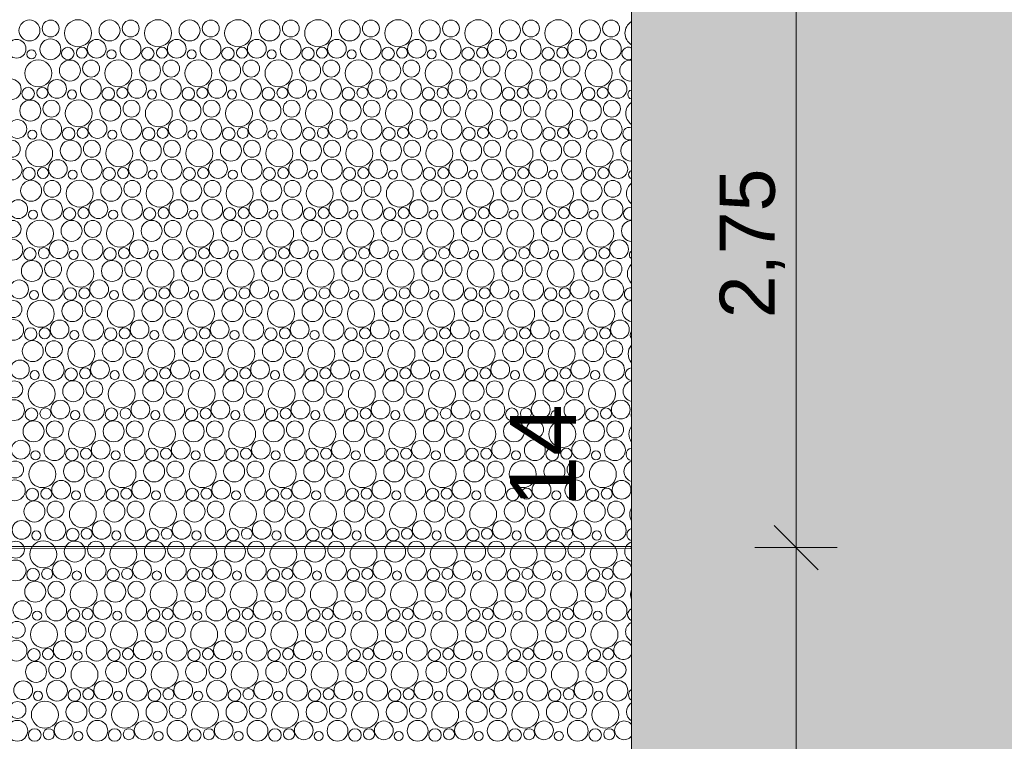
# Model space of a CAD drawing. Header units: metres. Extents: x -167 to 338, y -186 to 508.
# Tile 166 of 256: x 74.88 to 79.36, y 39.37 to 42.65. Entities that reach past the tile are written whole.
import ezdxf
from ezdxf.enums import TextEntityAlignment as Align

# ---------------------------------------------------------------- set-up
doc = ezdxf.new("R2010")
doc.units = ezdxf.units.M
doc.header["$MEASUREMENT"] = 0
doc.linetypes.add('Öffnungslinie Tür Fenster', pattern=[0.23, 0.15, -0.08])
for name, color, linetype in [('60 Gelände 2D Übersicht', 7, 'Continuous'), ('60 Stellplätze', 7, 'Continuous'), ('94 Genehmigungsplanung Bemaßung', 7, 'Continuous')]:
    doc.layers.add(name, color=color, linetype=linetype)
doc.styles.add('ERSTELLTER_STIL_1', font='arial.ttf')
doc.styles.add('ERSTELLTER_STIL_2', font='arial.ttf')
doc.dimstyles.new('ERSTELLTER_STIL__2', dxfattribs={"dimtxt": 0.25, "dimasz": 0.19, "dimexe": 0.18, "dimexo": 0.1, "dimgap": 0, "dimtad": 1, "dimzin": 0, "dimdsep": 46, "dimtxsty": 'ERSTELLTER_STIL_1', "dimblk": 'ARROWHEAD_6', "dimblk1": 'ARROWHEAD_6', "dimblk2": 'ARROWHEAD_6', "dimcen": 0.09, "dimclrd": 7, "dimclre": 7, "dimclrt": 7, "dimazin": 0, "dimtfac": 1, "dimtdec": 4, "dimtmove": 0, "dimatfit": 3, "dimfxl": 1, "dimtolj": 1, "dimtzin": 0, "dimarcsym": 0})

# ---------------------------------------------------------------- blocks, each defined once
blk = doc.blocks.new('*X43', base_point=(27236.1321, 33357.279))
at = {"layer": '60 Gelände 2D Übersicht', "color": 9, "linetype": 'Continuous', "lineweight": 18}
for centre, radius in [((74.9295, 42.5971), 0.0477), ((75.0255, 42.606), 0.0384), ((75.1496, 42.5847), 0.0612), ((75.2932, 42.5971), 0.0477), ((75.3892, 42.606), 0.0384), ((75.5133, 42.5847), 0.0612), ((75.6569, 42.5971), 0.0477), ((75.7529, 42.606), 0.0384), ((75.8771, 42.5847), 0.0612), ((76.0206, 42.5971), 0.0477), ((76.1167, 42.606), 0.0384), ((76.2408, 42.5847), 0.0612), ((76.3843, 42.5971), 0.0477), ((76.4804, 42.606), 0.0384), ((76.6045, 42.5847), 0.0612), ((76.748, 42.5971), 0.0477), ((76.8441, 42.606), 0.0384), ((76.9682, 42.5847), 0.0612), ((77.1117, 42.5971), 0.0477), ((77.2078, 42.606), 0.0384), ((77.3319, 42.5847), 0.0612), ((77.4754, 42.5971), 0.0477), ((77.5715, 42.606), 0.0384), ((74.871, 42.5138), 0.0426), ((75.0245, 42.5116), 0.0473), ((75.2347, 42.5138), 0.0426), ((75.3882, 42.5116), 0.0473), ((75.5984, 42.5138), 0.0426), ((75.7519, 42.5116), 0.0473), ((75.9622, 42.5138), 0.0426), ((76.1156, 42.5116), 0.0473), ((76.3259, 42.5138), 0.0426), ((76.4793, 42.5116), 0.0473), ((76.6896, 42.5138), 0.0426), ((76.843, 42.5116), 0.0473), ((77.0533, 42.5138), 0.0426), ((77.2068, 42.5116), 0.0473), ((77.417, 42.5138), 0.0426), ((77.5705, 42.5116), 0.0473), ((74.9384, 42.4884), 0.0207), ((75.1035, 42.4925), 0.0286), ((75.1674, 42.496), 0.0251), ((75.3021, 42.4884), 0.0207), ((75.4672, 42.4925), 0.0286), ((75.5311, 42.496), 0.0251), ((75.6658, 42.4884), 0.0207), ((75.831, 42.4925), 0.0286), ((75.8948, 42.496), 0.0251), ((76.0295, 42.4884), 0.0207), ((76.1947, 42.4925), 0.0286), ((76.2585, 42.496), 0.0251), ((76.3932, 42.4884), 0.0207), ((76.5584, 42.4925), 0.0286), ((76.6222, 42.496), 0.0251), ((76.7569, 42.4884), 0.0207), ((76.9221, 42.4925), 0.0286), ((76.9859, 42.496), 0.0251), ((77.1207, 42.4884), 0.0207), ((77.2858, 42.4925), 0.0286), ((77.3496, 42.496), 0.0251), ((77.4844, 42.4884), 0.0207), ((74.9696, 42.4027), 0.0612), ((75.1132, 42.4152), 0.0477), ((75.2092, 42.424), 0.0384), ((75.3333, 42.4027), 0.0612), ((75.4769, 42.4152), 0.0477), ((75.5729, 42.424), 0.0384), ((75.6971, 42.4027), 0.0612), ((75.8406, 42.4152), 0.0477), ((75.9367, 42.424), 0.0384), ((76.0608, 42.4027), 0.0612), ((76.2043, 42.4152), 0.0477), ((76.3004, 42.424), 0.0384), ((76.4245, 42.4027), 0.0612), ((76.568, 42.4152), 0.0477), ((76.6641, 42.424), 0.0384), ((76.7882, 42.4027), 0.0612), ((76.9317, 42.4152), 0.0477), ((77.0278, 42.424), 0.0384), ((77.1519, 42.4027), 0.0612), ((77.2954, 42.4152), 0.0477), ((77.3915, 42.424), 0.0384), ((77.5156, 42.4027), 0.0612), ((74.8445, 42.3296), 0.0473), ((75.0547, 42.3318), 0.0426), ((75.2082, 42.3296), 0.0473), ((75.4184, 42.3318), 0.0426), ((75.5719, 42.3296), 0.0473), ((75.7822, 42.3318), 0.0426), ((75.9356, 42.3296), 0.0473), ((76.1459, 42.3318), 0.0426), ((76.2993, 42.3296), 0.0473), ((76.5096, 42.3318), 0.0426), ((76.663, 42.3296), 0.0473), ((76.8733, 42.3318), 0.0426), ((77.0268, 42.3296), 0.0473), ((77.237, 42.3318), 0.0426), ((77.3905, 42.3296), 0.0473), ((77.6007, 42.3318), 0.0426), ((74.9235, 42.3105), 0.0286), ((74.9874, 42.314), 0.0251), ((75.1221, 42.3064), 0.0207), ((75.2872, 42.3105), 0.0286), ((75.3511, 42.314), 0.0251), ((75.4858, 42.3064), 0.0207), ((75.651, 42.3105), 0.0286), ((75.7148, 42.314), 0.0251), ((75.8495, 42.3064), 0.0207), ((76.0147, 42.3105), 0.0286), ((76.0785, 42.314), 0.0251), ((76.2132, 42.3064), 0.0207), ((76.3784, 42.3105), 0.0286), ((76.4422, 42.314), 0.0251), ((76.5769, 42.3064), 0.0207), ((76.7421, 42.3105), 0.0286), ((76.8059, 42.314), 0.0251), ((76.9407, 42.3064), 0.0207), ((77.1058, 42.3105), 0.0286), ((77.1696, 42.314), 0.0251), ((77.3044, 42.3064), 0.0207), ((77.4695, 42.3105), 0.0286), ((77.5333, 42.314), 0.0251), ((74.9332, 42.2332), 0.0477), ((75.0292, 42.242), 0.0384), ((75.1533, 42.2207), 0.0612), ((75.2969, 42.2332), 0.0477), ((75.3929, 42.242), 0.0384), ((75.5171, 42.2207), 0.0612), ((75.6606, 42.2332), 0.0477), ((75.7567, 42.242), 0.0384), ((75.8808, 42.2207), 0.0612), ((76.0243, 42.2332), 0.0477), ((76.1204, 42.242), 0.0384), ((76.2445, 42.2207), 0.0612), ((76.388, 42.2332), 0.0477), ((76.4841, 42.242), 0.0384), ((76.6082, 42.2207), 0.0612), ((76.7517, 42.2332), 0.0477), ((76.8478, 42.242), 0.0384), ((76.9719, 42.2207), 0.0612), ((77.1154, 42.2332), 0.0477), ((77.2115, 42.242), 0.0384), ((77.3356, 42.2207), 0.0612), ((77.4792, 42.2332), 0.0477), ((77.5752, 42.242), 0.0384), ((74.8747, 42.1498), 0.0426), ((75.0282, 42.1476), 0.0473), ((75.2384, 42.1498), 0.0426), ((75.3919, 42.1476), 0.0473), ((75.6022, 42.1498), 0.0426), ((75.7556, 42.1476), 0.0473), ((75.9659, 42.1498), 0.0426), ((76.1193, 42.1476), 0.0473), ((76.3296, 42.1498), 0.0426), ((76.483, 42.1476), 0.0473), ((76.6933, 42.1498), 0.0426), ((76.8468, 42.1476), 0.0473), ((77.057, 42.1498), 0.0426), ((77.2105, 42.1476), 0.0473), ((77.4207, 42.1498), 0.0426), ((77.5742, 42.1476), 0.0473), ((74.9421, 42.1244), 0.0207), ((75.1072, 42.1285), 0.0286), ((75.1711, 42.132), 0.0251), ((75.3058, 42.1244), 0.0207), ((75.471, 42.1285), 0.0286), ((75.5348, 42.132), 0.0251), ((75.6695, 42.1244), 0.0207), ((75.8347, 42.1285), 0.0286), ((75.8985, 42.132), 0.0251), ((76.0332, 42.1244), 0.0207), ((76.1984, 42.1285), 0.0286), ((76.2622, 42.132), 0.0251), ((76.3969, 42.1244), 0.0207), ((76.5621, 42.1285), 0.0286), ((76.6259, 42.132), 0.0251), ((76.7607, 42.1244), 0.0207), ((76.9258, 42.1285), 0.0286), ((76.9896, 42.132), 0.0251), ((77.1244, 42.1244), 0.0207), ((77.2895, 42.1285), 0.0286), ((77.3533, 42.132), 0.0251), ((77.4881, 42.1244), 0.0207), ((74.8492, 42.06), 0.0384), ((74.9733, 42.0387), 0.0612), ((75.1169, 42.0512), 0.0477), ((75.2129, 42.06), 0.0384), ((75.3371, 42.0387), 0.0612), ((75.4806, 42.0512), 0.0477), ((75.5767, 42.06), 0.0384), ((75.7008, 42.0387), 0.0612), ((75.8443, 42.0512), 0.0477), ((75.9404, 42.06), 0.0384), ((76.0645, 42.0387), 0.0612), ((76.208, 42.0512), 0.0477), ((76.3041, 42.06), 0.0384), ((76.4282, 42.0387), 0.0612), ((76.5717, 42.0512), 0.0477), ((76.6678, 42.06), 0.0384), ((76.7919, 42.0387), 0.0612), ((76.9354, 42.0512), 0.0477), ((77.0315, 42.06), 0.0384), ((77.1556, 42.0387), 0.0612), ((77.2992, 42.0512), 0.0477), ((77.3952, 42.06), 0.0384), ((77.5193, 42.0387), 0.0612), ((74.8482, 41.9656), 0.0473), ((75.0584, 41.9678), 0.0426), ((75.2119, 41.9656), 0.0473), ((75.4222, 41.9678), 0.0426), ((75.5756, 41.9656), 0.0473), ((75.7859, 41.9678), 0.0426), ((75.9393, 41.9656), 0.0473), ((76.1496, 41.9678), 0.0426), ((76.303, 41.9656), 0.0473), ((76.5133, 41.9678), 0.0426), ((76.6668, 41.9656), 0.0473), ((76.877, 41.9678), 0.0426), ((77.0305, 41.9656), 0.0473), ((77.2407, 41.9678), 0.0426), ((77.3942, 41.9656), 0.0473), ((77.6044, 41.9678), 0.0426), ((74.9272, 41.9465), 0.0286), ((74.9911, 41.9501), 0.0251), ((75.1258, 41.9424), 0.0207), ((75.291, 41.9465), 0.0286), ((75.3548, 41.9501), 0.0251), ((75.4895, 41.9424), 0.0207), ((75.6547, 41.9465), 0.0286), ((75.7185, 41.9501), 0.0251), ((75.8532, 41.9424), 0.0207), ((76.0184, 41.9465), 0.0286), ((76.0822, 41.9501), 0.0251), ((76.2169, 41.9424), 0.0207), ((76.3821, 41.9465), 0.0286), ((76.4459, 41.9501), 0.0251), ((76.5807, 41.9424), 0.0207), ((76.7458, 41.9465), 0.0286), ((76.8096, 41.9501), 0.0251), ((76.9444, 41.9424), 0.0207), ((77.1095, 41.9465), 0.0286), ((77.1733, 41.9501), 0.0251), ((77.3081, 41.9424), 0.0207), ((77.4732, 41.9465), 0.0286), ((77.537, 41.9501), 0.0251), ((74.9369, 41.8692), 0.0477), ((75.0329, 41.878), 0.0384), ((75.1571, 41.8567), 0.0612), ((75.3006, 41.8692), 0.0477), ((75.3967, 41.878), 0.0384), ((75.5208, 41.8567), 0.0612), ((75.6643, 41.8692), 0.0477), ((75.7604, 41.878), 0.0384), ((75.8845, 41.8567), 0.0612), ((76.028, 41.8692), 0.0477), ((76.1241, 41.878), 0.0384), ((76.2482, 41.8567), 0.0612), ((76.3917, 41.8692), 0.0477), ((76.4878, 41.878), 0.0384), ((76.6119, 41.8567), 0.0612), ((76.7554, 41.8692), 0.0477), ((76.8515, 41.878), 0.0384), ((76.9756, 41.8567), 0.0612), ((77.1192, 41.8692), 0.0477), ((77.2152, 41.878), 0.0384), ((77.3393, 41.8567), 0.0612), ((77.4829, 41.8692), 0.0477), ((77.5789, 41.878), 0.0384), ((74.8784, 41.7858), 0.0426), ((75.0319, 41.7836), 0.0473), ((75.2422, 41.7858), 0.0426), ((75.3956, 41.7836), 0.0473), ((75.6059, 41.7858), 0.0426), ((75.7593, 41.7836), 0.0473), ((75.9696, 41.7858), 0.0426), ((76.123, 41.7836), 0.0473), ((76.3333, 41.7858), 0.0426), ((76.4868, 41.7836), 0.0473), ((76.697, 41.7858), 0.0426), ((76.8505, 41.7836), 0.0473), ((77.0607, 41.7858), 0.0426), ((77.2142, 41.7836), 0.0473), ((77.4244, 41.7858), 0.0426), ((77.5779, 41.7836), 0.0473), ((74.9458, 41.7604), 0.0207), ((75.111, 41.7645), 0.0286), ((75.1748, 41.7681), 0.0251), ((75.3095, 41.7604), 0.0207), ((75.4747, 41.7645), 0.0286), ((75.5385, 41.7681), 0.0251), ((75.6732, 41.7604), 0.0207), ((75.8384, 41.7645), 0.0286), ((75.9022, 41.7681), 0.0251), ((76.0369, 41.7604), 0.0207), ((76.2021, 41.7645), 0.0286), ((76.2659, 41.7681), 0.0251), ((76.4007, 41.7604), 0.0207), ((76.5658, 41.7645), 0.0286), ((76.6296, 41.7681), 0.0251), ((76.7644, 41.7604), 0.0207), ((76.9295, 41.7645), 0.0286), ((76.9933, 41.7681), 0.0251), ((77.1281, 41.7604), 0.0207), ((77.2932, 41.7645), 0.0286), ((77.357, 41.7681), 0.0251), ((77.4918, 41.7604), 0.0207), ((74.8529, 41.696), 0.0384), ((74.9771, 41.6747), 0.0612), ((75.1206, 41.6872), 0.0477), ((75.2167, 41.696), 0.0384), ((75.3408, 41.6747), 0.0612), ((75.4843, 41.6872), 0.0477), ((75.5804, 41.696), 0.0384), ((75.7045, 41.6747), 0.0612), ((75.848, 41.6872), 0.0477), ((75.9441, 41.696), 0.0384), ((76.0682, 41.6747), 0.0612), ((76.2117, 41.6872), 0.0477), ((76.3078, 41.696), 0.0384), ((76.4319, 41.6747), 0.0612), ((76.5754, 41.6872), 0.0477), ((76.6715, 41.696), 0.0384), ((76.7956, 41.6747), 0.0612), ((76.9392, 41.6872), 0.0477), ((77.0352, 41.696), 0.0384), ((77.1593, 41.6747), 0.0612), ((77.3029, 41.6872), 0.0477), ((77.3989, 41.696), 0.0384), ((77.523, 41.6747), 0.0612), ((74.8519, 41.6016), 0.0473), ((75.0622, 41.6038), 0.0426), ((75.2156, 41.6016), 0.0473), ((75.4259, 41.6038), 0.0426), ((75.5793, 41.6016), 0.0473), ((75.7896, 41.6038), 0.0426), ((75.943, 41.6016), 0.0473), ((76.1533, 41.6038), 0.0426), ((76.3068, 41.6016), 0.0473), ((76.517, 41.6038), 0.0426), ((76.6705, 41.6016), 0.0473), ((76.8807, 41.6038), 0.0426), ((77.0342, 41.6016), 0.0473), ((77.2444, 41.6038), 0.0426), ((77.3979, 41.6016), 0.0473), ((77.6081, 41.6038), 0.0426), ((74.931, 41.5825), 0.0286), ((74.9948, 41.5861), 0.0251), ((75.1295, 41.5784), 0.0207), ((75.2947, 41.5825), 0.0286), ((75.3585, 41.5861), 0.0251), ((75.4932, 41.5784), 0.0207), ((75.6584, 41.5825), 0.0286), ((75.7222, 41.5861), 0.0251), ((75.8569, 41.5784), 0.0207), ((76.0221, 41.5825), 0.0286), ((76.0859, 41.5861), 0.0251), ((76.2207, 41.5784), 0.0207), ((76.3858, 41.5825), 0.0286), ((76.4496, 41.5861), 0.0251), ((76.5844, 41.5784), 0.0207), ((76.7495, 41.5825), 0.0286), ((76.8133, 41.5861), 0.0251), ((76.9481, 41.5784), 0.0207), ((77.1132, 41.5825), 0.0286), ((77.177, 41.5861), 0.0251), ((77.3118, 41.5784), 0.0207), ((77.4769, 41.5825), 0.0286), ((77.5407, 41.5861), 0.0251), ((75.1608, 41.4927), 0.0612), ((75.5245, 41.4927), 0.0612), ((75.8882, 41.4927), 0.0612), ((76.2519, 41.4927), 0.0612), ((76.6156, 41.4927), 0.0612), ((76.9793, 41.4927), 0.0612), ((77.343, 41.4927), 0.0612), ((74.9406, 41.5052), 0.0477), ((75.0367, 41.514), 0.0384), ((75.3043, 41.5052), 0.0477), ((75.4004, 41.514), 0.0384), ((75.668, 41.5052), 0.0477), ((75.7641, 41.514), 0.0384), ((76.0317, 41.5052), 0.0477), ((76.1278, 41.514), 0.0384), ((76.3954, 41.5052), 0.0477), ((76.4915, 41.514), 0.0384), ((76.7592, 41.5052), 0.0477), ((76.8552, 41.514), 0.0384), ((77.1229, 41.5052), 0.0477), ((77.2189, 41.514), 0.0384), ((77.4866, 41.5052), 0.0477), ((77.5826, 41.514), 0.0384), ((74.8822, 41.4218), 0.0426), ((75.0356, 41.4196), 0.0473), ((75.2459, 41.4218), 0.0426), ((75.3993, 41.4196), 0.0473), ((75.6096, 41.4218), 0.0426), ((75.763, 41.4196), 0.0473), ((75.9733, 41.4218), 0.0426), ((76.1268, 41.4196), 0.0473), ((76.337, 41.4218), 0.0426), ((76.4905, 41.4196), 0.0473), ((76.7007, 41.4218), 0.0426), ((76.8542, 41.4196), 0.0473), ((77.0644, 41.4218), 0.0426), ((77.2179, 41.4196), 0.0473), ((77.4281, 41.4218), 0.0426), ((77.5816, 41.4196), 0.0473), ((75.1147, 41.4005), 0.0286), ((75.1785, 41.4041), 0.0251), ((75.4784, 41.4005), 0.0286), ((75.5422, 41.4041), 0.0251), ((75.8421, 41.4005), 0.0286), ((75.9059, 41.4041), 0.0251), ((76.2058, 41.4005), 0.0286), ((76.2696, 41.4041), 0.0251), ((76.5695, 41.4005), 0.0286), ((76.6333, 41.4041), 0.0251), ((76.9332, 41.4005), 0.0286), ((76.997, 41.4041), 0.0251), ((77.2969, 41.4005), 0.0286), ((77.3607, 41.4041), 0.0251), ((74.9495, 41.3964), 0.0207), ((75.3132, 41.3964), 0.0207), ((75.6769, 41.3964), 0.0207), ((76.0407, 41.3964), 0.0207), ((76.4044, 41.3964), 0.0207), ((76.7681, 41.3964), 0.0207), ((77.1318, 41.3964), 0.0207), ((77.4955, 41.3964), 0.0207), ((74.8567, 41.332), 0.0384), ((74.9808, 41.3107), 0.0612), ((75.1243, 41.3232), 0.0477), ((75.2204, 41.332), 0.0384), ((75.3445, 41.3107), 0.0612), ((75.488, 41.3232), 0.0477), ((75.5841, 41.332), 0.0384), ((75.7082, 41.3107), 0.0612), ((75.8517, 41.3232), 0.0477), ((75.9478, 41.332), 0.0384), ((76.0719, 41.3107), 0.0612), ((76.2154, 41.3232), 0.0477), ((76.3115, 41.332), 0.0384), ((76.4356, 41.3107), 0.0612), ((76.5792, 41.3232), 0.0477), ((76.6752, 41.332), 0.0384), ((76.7993, 41.3107), 0.0612), ((76.9429, 41.3232), 0.0477), ((77.0389, 41.332), 0.0384), ((77.163, 41.3107), 0.0612), ((77.3066, 41.3232), 0.0477), ((77.4026, 41.332), 0.0384), ((77.5267, 41.3107), 0.0612), ((74.8556, 41.2376), 0.0473), ((74.9347, 41.2185), 0.0286), ((74.9985, 41.2221), 0.0251), ((75.0659, 41.2398), 0.0426), ((75.2193, 41.2376), 0.0473), ((75.2984, 41.2185), 0.0286), ((75.3622, 41.2221), 0.0251), ((75.4296, 41.2398), 0.0426), ((75.583, 41.2376), 0.0473), ((75.6621, 41.2185), 0.0286), ((75.7259, 41.2221), 0.0251), ((75.7933, 41.2398), 0.0426), ((75.9468, 41.2376), 0.0473), ((76.0258, 41.2185), 0.0286), ((76.0896, 41.2221), 0.0251), ((76.157, 41.2398), 0.0426), ((76.3105, 41.2376), 0.0473), ((76.3895, 41.2185), 0.0286), ((76.4533, 41.2221), 0.0251), ((76.5207, 41.2398), 0.0426), ((76.6742, 41.2376), 0.0473), ((76.7532, 41.2185), 0.0286), ((76.817, 41.2221), 0.0251), ((76.8844, 41.2398), 0.0426), ((77.0379, 41.2376), 0.0473), ((77.1169, 41.2185), 0.0286), ((77.1807, 41.2221), 0.0251), ((77.2481, 41.2398), 0.0426), ((77.4016, 41.2376), 0.0473), ((77.4806, 41.2185), 0.0286), ((77.5444, 41.2221), 0.0251), ((77.6118, 41.2398), 0.0426), ((75.1332, 41.2144), 0.0207), ((75.4969, 41.2144), 0.0207), ((75.8607, 41.2144), 0.0207), ((76.2244, 41.2144), 0.0207), ((76.5881, 41.2144), 0.0207), ((76.9518, 41.2144), 0.0207), ((77.3155, 41.2144), 0.0207), ((74.9443, 41.1412), 0.0477), ((75.0404, 41.15), 0.0384), ((75.1645, 41.1287), 0.0612), ((75.308, 41.1412), 0.0477), ((75.4041, 41.15), 0.0384), ((75.5282, 41.1287), 0.0612), ((75.6717, 41.1412), 0.0477), ((75.7678, 41.15), 0.0384), ((75.8919, 41.1287), 0.0612), ((76.0354, 41.1412), 0.0477), ((76.1315, 41.15), 0.0384), ((76.2556, 41.1287), 0.0612), ((76.3992, 41.1412), 0.0477), ((76.4952, 41.15), 0.0384), ((76.6193, 41.1287), 0.0612), ((76.7629, 41.1412), 0.0477), ((76.8589, 41.15), 0.0384), ((76.983, 41.1287), 0.0612), ((77.1266, 41.1412), 0.0477), ((77.2226, 41.15), 0.0384), ((77.3467, 41.1287), 0.0612), ((77.4903, 41.1412), 0.0477), ((77.5863, 41.15), 0.0384), ((74.8859, 41.0578), 0.0426), ((75.0393, 41.0556), 0.0473), ((75.1184, 41.0365), 0.0286), ((75.1822, 41.0401), 0.0251), ((75.2496, 41.0578), 0.0426), ((75.403, 41.0556), 0.0473), ((75.4821, 41.0365), 0.0286), ((75.5459, 41.0401), 0.0251), ((75.6133, 41.0578), 0.0426), ((75.7668, 41.0556), 0.0473), ((75.8458, 41.0365), 0.0286), ((75.9096, 41.0401), 0.0251), ((75.977, 41.0578), 0.0426), ((76.1305, 41.0556), 0.0473), ((76.2095, 41.0365), 0.0286), ((76.2733, 41.0401), 0.0251), ((76.3407, 41.0578), 0.0426), ((76.4942, 41.0556), 0.0473), ((76.5732, 41.0365), 0.0286), ((76.637, 41.0401), 0.0251), ((76.7044, 41.0578), 0.0426), ((76.8579, 41.0556), 0.0473), ((76.9369, 41.0365), 0.0286), ((77.0007, 41.0401), 0.0251), ((77.0681, 41.0578), 0.0426), ((77.2216, 41.0556), 0.0473), ((77.3006, 41.0365), 0.0286), ((77.3644, 41.0401), 0.0251), ((77.4318, 41.0578), 0.0426), ((77.5853, 41.0556), 0.0473), ((74.9532, 41.0324), 0.0207), ((75.3169, 41.0324), 0.0207), ((75.6807, 41.0324), 0.0207), ((76.0444, 41.0324), 0.0207), ((76.4081, 41.0324), 0.0207), ((76.7718, 41.0324), 0.0207), ((77.1355, 41.0324), 0.0207), ((77.4992, 41.0324), 0.0207), ((74.8604, 40.968), 0.0384), ((74.9845, 40.9467), 0.0612), ((75.128, 40.9592), 0.0477), ((75.2241, 40.968), 0.0384), ((75.3482, 40.9467), 0.0612), ((75.4917, 40.9592), 0.0477), ((75.5878, 40.968), 0.0384), ((75.7119, 40.9467), 0.0612), ((75.8554, 40.9592), 0.0477), ((75.9515, 40.968), 0.0384), ((76.0756, 40.9467), 0.0612), ((76.2192, 40.9592), 0.0477), ((76.3152, 40.968), 0.0384), ((76.4393, 40.9467), 0.0612), ((76.5829, 40.9592), 0.0477), ((76.6789, 40.968), 0.0384), ((76.803, 40.9467), 0.0612), ((76.9466, 40.9592), 0.0477), ((77.0426, 40.968), 0.0384), ((77.1667, 40.9467), 0.0612), ((77.3103, 40.9592), 0.0477), ((77.4063, 40.968), 0.0384), ((77.5304, 40.9467), 0.0612), ((74.8593, 40.8736), 0.0473), ((74.9384, 40.8545), 0.0286), ((75.0022, 40.8581), 0.0251), ((75.0696, 40.8758), 0.0426), ((75.223, 40.8736), 0.0473), ((75.3021, 40.8545), 0.0286), ((75.3659, 40.8581), 0.0251), ((75.4333, 40.8758), 0.0426), ((75.5868, 40.8736), 0.0473), ((75.6658, 40.8545), 0.0286), ((75.7296, 40.8581), 0.0251), ((75.797, 40.8758), 0.0426), ((75.9505, 40.8736), 0.0473), ((76.0295, 40.8545), 0.0286), ((76.0933, 40.8581), 0.0251), ((76.1607, 40.8758), 0.0426), ((76.3142, 40.8736), 0.0473), ((76.3932, 40.8545), 0.0286), ((76.457, 40.8581), 0.0251), ((76.5244, 40.8758), 0.0426), ((76.6779, 40.8736), 0.0473), ((76.7569, 40.8545), 0.0286), ((76.8207, 40.8581), 0.0251), ((76.8881, 40.8758), 0.0426), ((77.0416, 40.8736), 0.0473), ((77.1206, 40.8545), 0.0286), ((77.1844, 40.8581), 0.0251), ((77.2518, 40.8758), 0.0426), ((77.4053, 40.8736), 0.0473), ((77.4843, 40.8545), 0.0286), ((77.5482, 40.8581), 0.0251), ((77.6155, 40.8758), 0.0426), ((75.1369, 40.8504), 0.0207), ((75.5007, 40.8504), 0.0207), ((75.8644, 40.8504), 0.0207), ((76.2281, 40.8504), 0.0207), ((76.5918, 40.8504), 0.0207), ((76.9555, 40.8504), 0.0207), ((77.3192, 40.8504), 0.0207), ((74.948, 40.7772), 0.0477), ((75.0441, 40.786), 0.0384), ((75.1682, 40.7647), 0.0612), ((75.3117, 40.7772), 0.0477), ((75.4078, 40.786), 0.0384), ((75.5319, 40.7647), 0.0612), ((75.6754, 40.7772), 0.0477), ((75.7715, 40.786), 0.0384), ((75.8956, 40.7647), 0.0612), ((76.0392, 40.7772), 0.0477), ((76.1352, 40.786), 0.0384), ((76.2593, 40.7647), 0.0612), ((76.4029, 40.7772), 0.0477), ((76.4989, 40.786), 0.0384), ((76.623, 40.7647), 0.0612), ((76.7666, 40.7772), 0.0477), ((76.8626, 40.786), 0.0384), ((76.9867, 40.7647), 0.0612), ((77.1303, 40.7772), 0.0477), ((77.2263, 40.786), 0.0384), ((77.3504, 40.7647), 0.0612), ((77.494, 40.7772), 0.0477), ((77.59, 40.786), 0.0384), ((74.8896, 40.6938), 0.0426), ((75.043, 40.6916), 0.0473), ((75.2533, 40.6938), 0.0426), ((75.4068, 40.6916), 0.0473), ((75.617, 40.6938), 0.0426), ((75.7705, 40.6916), 0.0473), ((75.9807, 40.6938), 0.0426), ((76.1342, 40.6916), 0.0473), ((76.3444, 40.6938), 0.0426), ((76.4979, 40.6916), 0.0473), ((76.7081, 40.6938), 0.0426), ((76.8616, 40.6916), 0.0473), ((77.0718, 40.6938), 0.0426), ((77.2253, 40.6916), 0.0473), ((77.4355, 40.6938), 0.0426), ((77.589, 40.6916), 0.0473), ((74.9569, 40.6684), 0.0207), ((75.1221, 40.6725), 0.0286), ((75.1859, 40.6761), 0.0251), ((75.3207, 40.6684), 0.0207), ((75.4858, 40.6725), 0.0286), ((75.5496, 40.6761), 0.0251), ((75.6844, 40.6684), 0.0207), ((75.8495, 40.6725), 0.0286), ((75.9133, 40.6761), 0.0251), ((76.0481, 40.6684), 0.0207), ((76.2132, 40.6725), 0.0286), ((76.277, 40.6761), 0.0251), ((76.4118, 40.6684), 0.0207), ((76.5769, 40.6725), 0.0286), ((76.6407, 40.6761), 0.0251), ((76.7755, 40.6684), 0.0207), ((76.9406, 40.6725), 0.0286), ((77.0044, 40.6761), 0.0251), ((77.1392, 40.6684), 0.0207), ((77.3043, 40.6725), 0.0286), ((77.3682, 40.6761), 0.0251), ((77.5029, 40.6684), 0.0207), ((74.8641, 40.604), 0.0384), ((74.9882, 40.5827), 0.0612), ((75.1317, 40.5952), 0.0477), ((75.2278, 40.604), 0.0384), ((75.3519, 40.5827), 0.0612), ((75.4954, 40.5952), 0.0477), ((75.5915, 40.604), 0.0384), ((75.7156, 40.5827), 0.0612), ((75.8592, 40.5952), 0.0477), ((75.9552, 40.604), 0.0384), ((76.0793, 40.5827), 0.0612), ((76.2229, 40.5952), 0.0477), ((76.3189, 40.604), 0.0384), ((76.443, 40.5827), 0.0612), ((76.5866, 40.5952), 0.0477), ((76.6826, 40.604), 0.0384), ((76.8067, 40.5827), 0.0612), ((76.9503, 40.5952), 0.0477), ((77.0463, 40.604), 0.0384), ((77.1704, 40.5827), 0.0612), ((77.314, 40.5952), 0.0477), ((77.41, 40.604), 0.0384), ((77.5341, 40.5827), 0.0612), ((74.863, 40.5096), 0.0473), ((75.0733, 40.5118), 0.0426), ((75.2268, 40.5096), 0.0473), ((75.437, 40.5118), 0.0426), ((75.5905, 40.5096), 0.0473), ((75.8007, 40.5118), 0.0426), ((75.9542, 40.5096), 0.0473), ((76.1644, 40.5118), 0.0426), ((76.3179, 40.5096), 0.0473), ((76.5281, 40.5118), 0.0426), ((76.6816, 40.5096), 0.0473), ((76.8918, 40.5118), 0.0426), ((77.0453, 40.5096), 0.0473), ((77.2555, 40.5118), 0.0426), ((77.409, 40.5096), 0.0473), ((77.6192, 40.5118), 0.0426), ((74.9421, 40.4905), 0.0286), ((75.0059, 40.4941), 0.0251), ((75.1407, 40.4864), 0.0207), ((75.3058, 40.4905), 0.0286), ((75.3696, 40.4941), 0.0251), ((75.5044, 40.4864), 0.0207), ((75.6695, 40.4905), 0.0286), ((75.7333, 40.4941), 0.0251), ((75.8681, 40.4864), 0.0207), ((76.0332, 40.4905), 0.0286), ((76.097, 40.4941), 0.0251), ((76.2318, 40.4864), 0.0207), ((76.3969, 40.4905), 0.0286), ((76.4607, 40.4941), 0.0251), ((76.5955, 40.4864), 0.0207), ((76.7606, 40.4905), 0.0286), ((76.8244, 40.4941), 0.0251), ((76.9592, 40.4864), 0.0207), ((77.1243, 40.4905), 0.0286), ((77.1882, 40.4941), 0.0251), ((77.3229, 40.4864), 0.0207), ((77.488, 40.4905), 0.0286), ((77.5519, 40.4941), 0.0251), ((74.9517, 40.4132), 0.0477), ((75.0478, 40.422), 0.0384), ((75.1719, 40.4007), 0.0612), ((75.3154, 40.4132), 0.0477), ((75.4115, 40.422), 0.0384), ((75.5356, 40.4007), 0.0612), ((75.6792, 40.4132), 0.0477), ((75.7752, 40.422), 0.0384), ((75.8993, 40.4007), 0.0612), ((76.0429, 40.4132), 0.0477), ((76.1389, 40.422), 0.0384), ((76.263, 40.4007), 0.0612), ((76.4066, 40.4132), 0.0477), ((76.5026, 40.422), 0.0384), ((76.6267, 40.4007), 0.0612), ((76.7703, 40.4132), 0.0477), ((76.8663, 40.422), 0.0384), ((76.9904, 40.4007), 0.0612), ((77.134, 40.4132), 0.0477), ((77.23, 40.422), 0.0384), ((77.3541, 40.4007), 0.0612), ((77.4977, 40.4132), 0.0477), ((77.5937, 40.422), 0.0384), ((74.8933, 40.3298), 0.0426), ((75.0468, 40.3276), 0.0473), ((75.257, 40.3298), 0.0426), ((75.4105, 40.3276), 0.0473), ((75.6207, 40.3298), 0.0426), ((75.7742, 40.3276), 0.0473), ((75.9844, 40.3298), 0.0426), ((76.1379, 40.3276), 0.0473), ((76.3481, 40.3298), 0.0426), ((76.5016, 40.3276), 0.0473), ((76.7118, 40.3298), 0.0426), ((76.8653, 40.3276), 0.0473), ((77.0755, 40.3298), 0.0426), ((77.229, 40.3276), 0.0473), ((77.4392, 40.3298), 0.0426), ((77.5927, 40.3276), 0.0473), ((74.9607, 40.3044), 0.0207), ((75.1258, 40.3085), 0.0286), ((75.1896, 40.3121), 0.0251), ((75.3244, 40.3044), 0.0207), ((75.4895, 40.3085), 0.0286), ((75.5533, 40.3121), 0.0251), ((75.6881, 40.3044), 0.0207), ((75.8532, 40.3085), 0.0286), ((75.917, 40.3121), 0.0251), ((76.0518, 40.3044), 0.0207), ((76.2169, 40.3085), 0.0286), ((76.2807, 40.3121), 0.0251), ((76.4155, 40.3044), 0.0207), ((76.5806, 40.3085), 0.0286), ((76.6444, 40.3121), 0.0251), ((76.7792, 40.3044), 0.0207), ((76.9443, 40.3085), 0.0286), ((77.0082, 40.3121), 0.0251), ((77.1429, 40.3044), 0.0207), ((77.308, 40.3085), 0.0286), ((77.3719, 40.3121), 0.0251), ((77.5066, 40.3044), 0.0207), ((74.8678, 40.24), 0.0384), ((74.9919, 40.2187), 0.0612), ((75.1354, 40.2312), 0.0477), ((75.2315, 40.24), 0.0384), ((75.3556, 40.2187), 0.0612), ((75.4992, 40.2312), 0.0477), ((75.5952, 40.24), 0.0384), ((75.7193, 40.2187), 0.0612), ((75.8629, 40.2312), 0.0477), ((75.9589, 40.24), 0.0384), ((76.083, 40.2187), 0.0612), ((76.2266, 40.2312), 0.0477), ((76.3226, 40.24), 0.0384), ((76.4467, 40.2187), 0.0612), ((76.5903, 40.2312), 0.0477), ((76.6863, 40.24), 0.0384), ((76.8104, 40.2187), 0.0612), ((76.954, 40.2312), 0.0477), ((77.05, 40.24), 0.0384), ((77.1741, 40.2187), 0.0612), ((77.3177, 40.2312), 0.0477), ((77.4137, 40.24), 0.0384), ((77.5378, 40.2187), 0.0612), ((74.8668, 40.1457), 0.0473), ((75.077, 40.1478), 0.0426), ((75.2305, 40.1457), 0.0473), ((75.4407, 40.1478), 0.0426), ((75.5942, 40.1457), 0.0473), ((75.8044, 40.1478), 0.0426), ((75.9579, 40.1457), 0.0473), ((76.1681, 40.1478), 0.0426), ((76.3216, 40.1457), 0.0473), ((76.5318, 40.1478), 0.0426), ((76.6853, 40.1457), 0.0473), ((76.8955, 40.1478), 0.0426), ((77.049, 40.1457), 0.0473), ((77.2592, 40.1478), 0.0426), ((77.4127, 40.1457), 0.0473), ((74.9458, 40.1265), 0.0286), ((75.0096, 40.1301), 0.0251), ((75.1444, 40.1224), 0.0207), ((75.3095, 40.1265), 0.0286), ((75.3733, 40.1301), 0.0251), ((75.5081, 40.1224), 0.0207), ((75.6732, 40.1265), 0.0286), ((75.737, 40.1301), 0.0251), ((75.8718, 40.1224), 0.0207), ((76.0369, 40.1265), 0.0286), ((76.1007, 40.1301), 0.0251), ((76.2355, 40.1224), 0.0207), ((76.4006, 40.1265), 0.0286), ((76.4644, 40.1301), 0.0251), ((76.5992, 40.1224), 0.0207), ((76.7643, 40.1265), 0.0286), ((76.8282, 40.1301), 0.0251), ((76.9629, 40.1224), 0.0207), ((77.128, 40.1265), 0.0286), ((77.1919, 40.1301), 0.0251), ((77.3266, 40.1224), 0.0207), ((77.4917, 40.1265), 0.0286), ((77.5556, 40.1301), 0.0251), ((74.9554, 40.0492), 0.0477), ((75.0515, 40.058), 0.0384), ((75.1756, 40.0367), 0.0612), ((75.3192, 40.0492), 0.0477), ((75.4152, 40.058), 0.0384), ((75.5393, 40.0367), 0.0612), ((75.6829, 40.0492), 0.0477), ((75.7789, 40.058), 0.0384), ((75.903, 40.0367), 0.0612), ((76.0466, 40.0492), 0.0477), ((76.1426, 40.058), 0.0384), ((76.2667, 40.0367), 0.0612), ((76.4103, 40.0492), 0.0477), ((76.5063, 40.058), 0.0384), ((76.6304, 40.0367), 0.0612), ((76.774, 40.0492), 0.0477), ((76.87, 40.058), 0.0384), ((76.9941, 40.0367), 0.0612), ((77.1377, 40.0492), 0.0477), ((77.2337, 40.058), 0.0384), ((77.3578, 40.0367), 0.0612), ((77.5014, 40.0492), 0.0477), ((77.5974, 40.058), 0.0384), ((74.897, 39.9658), 0.0426), ((75.0505, 39.9637), 0.0473), ((75.2607, 39.9658), 0.0426), ((75.4142, 39.9637), 0.0473), ((75.6244, 39.9658), 0.0426), ((75.7779, 39.9637), 0.0473), ((75.9881, 39.9658), 0.0426), ((76.1416, 39.9637), 0.0473), ((76.3518, 39.9658), 0.0426), ((76.5053, 39.9637), 0.0473), ((76.7155, 39.9658), 0.0426), ((76.869, 39.9637), 0.0473), ((77.0792, 39.9658), 0.0426), ((77.2327, 39.9637), 0.0473), ((77.4429, 39.9658), 0.0426), ((77.5964, 39.9637), 0.0473), ((74.9644, 39.9404), 0.0207), ((75.1295, 39.9445), 0.0286), ((75.1933, 39.9481), 0.0251), ((75.3281, 39.9404), 0.0207), ((75.4932, 39.9445), 0.0286), ((75.557, 39.9481), 0.0251), ((75.6918, 39.9404), 0.0207), ((75.8569, 39.9445), 0.0286), ((75.9207, 39.9481), 0.0251), ((76.0555, 39.9404), 0.0207), ((76.2206, 39.9445), 0.0286), ((76.2844, 39.9481), 0.0251), ((76.4192, 39.9404), 0.0207), ((76.5843, 39.9445), 0.0286), ((76.6482, 39.9481), 0.0251), ((76.7829, 39.9404), 0.0207), ((76.948, 39.9445), 0.0286), ((77.0119, 39.9481), 0.0251), ((77.1466, 39.9404), 0.0207), ((77.3117, 39.9445), 0.0286), ((77.3756, 39.9481), 0.0251), ((77.5103, 39.9404), 0.0207), ((74.8715, 39.876), 0.0384), ((74.9956, 39.8547), 0.0612), ((75.1392, 39.8672), 0.0477), ((75.2352, 39.876), 0.0384), ((75.3593, 39.8547), 0.0612), ((75.5029, 39.8672), 0.0477), ((75.5989, 39.876), 0.0384), ((75.723, 39.8547), 0.0612), ((75.8666, 39.8672), 0.0477), ((75.9626, 39.876), 0.0384), ((76.0867, 39.8547), 0.0612), ((76.2303, 39.8672), 0.0477), ((76.3263, 39.876), 0.0384), ((76.4504, 39.8547), 0.0612), ((76.594, 39.8672), 0.0477), ((76.69, 39.876), 0.0384), ((76.8141, 39.8547), 0.0612), ((76.9577, 39.8672), 0.0477), ((77.0537, 39.876), 0.0384), ((77.1778, 39.8547), 0.0612), ((77.3214, 39.8672), 0.0477), ((77.4174, 39.876), 0.0384), ((77.5415, 39.8547), 0.0612), ((74.8705, 39.7817), 0.0473), ((75.0807, 39.7838), 0.0426), ((75.2342, 39.7817), 0.0473), ((75.4444, 39.7838), 0.0426), ((75.5979, 39.7817), 0.0473), ((75.8081, 39.7838), 0.0426), ((75.9616, 39.7817), 0.0473), ((76.1718, 39.7838), 0.0426), ((76.3253, 39.7817), 0.0473), ((76.5355, 39.7838), 0.0426), ((76.689, 39.7817), 0.0473), ((76.8992, 39.7838), 0.0426), ((77.0527, 39.7817), 0.0473), ((77.2629, 39.7838), 0.0426), ((77.4164, 39.7817), 0.0473), ((74.9495, 39.7626), 0.0286), ((75.0133, 39.7661), 0.0251), ((75.1481, 39.7584), 0.0207), ((75.3132, 39.7626), 0.0286), ((75.377, 39.7661), 0.0251), ((75.5118, 39.7584), 0.0207), ((75.6769, 39.7626), 0.0286), ((75.7407, 39.7661), 0.0251), ((75.8755, 39.7584), 0.0207), ((76.0406, 39.7626), 0.0286), ((76.1044, 39.7661), 0.0251), ((76.2392, 39.7584), 0.0207), ((76.4043, 39.7626), 0.0286), ((76.4682, 39.7661), 0.0251), ((76.6029, 39.7584), 0.0207), ((76.768, 39.7626), 0.0286), ((76.8319, 39.7661), 0.0251), ((76.9666, 39.7584), 0.0207), ((77.1317, 39.7626), 0.0286), ((77.1956, 39.7661), 0.0251), ((77.3303, 39.7584), 0.0207), ((77.4954, 39.7626), 0.0286), ((77.5593, 39.7661), 0.0251), ((74.9592, 39.6852), 0.0477), ((75.0552, 39.694), 0.0384), ((75.1793, 39.6728), 0.0612), ((75.3229, 39.6852), 0.0477), ((75.4189, 39.694), 0.0384), ((75.543, 39.6728), 0.0612), ((75.6866, 39.6852), 0.0477), ((75.7826, 39.694), 0.0384), ((75.9067, 39.6728), 0.0612), ((76.0503, 39.6852), 0.0477), ((76.1463, 39.694), 0.0384), ((76.2704, 39.6728), 0.0612), ((76.414, 39.6852), 0.0477), ((76.51, 39.694), 0.0384), ((76.6341, 39.6728), 0.0612), ((76.7777, 39.6852), 0.0477), ((76.8737, 39.694), 0.0384), ((76.9978, 39.6728), 0.0612), ((77.1414, 39.6852), 0.0477), ((77.2374, 39.694), 0.0384), ((77.3615, 39.6728), 0.0612), ((77.5051, 39.6852), 0.0477), ((77.6011, 39.694), 0.0384), ((74.9007, 39.6018), 0.0426), ((75.0542, 39.5997), 0.0473), ((75.2644, 39.6018), 0.0426), ((75.4179, 39.5997), 0.0473), ((75.6281, 39.6018), 0.0426), ((75.7816, 39.5997), 0.0473), ((75.9918, 39.6018), 0.0426), ((76.1453, 39.5997), 0.0473), ((76.3555, 39.6018), 0.0426), ((76.509, 39.5997), 0.0473), ((76.7192, 39.6018), 0.0426), ((76.8727, 39.5997), 0.0473), ((77.0829, 39.6018), 0.0426), ((77.2364, 39.5997), 0.0473), ((77.4466, 39.6018), 0.0426), ((77.6001, 39.5997), 0.0473), ((74.9681, 39.5764), 0.0207), ((75.1332, 39.5806), 0.0286), ((75.197, 39.5841), 0.0251), ((75.3318, 39.5764), 0.0207), ((75.4969, 39.5806), 0.0286), ((75.5607, 39.5841), 0.0251), ((75.6955, 39.5764), 0.0207), ((75.8606, 39.5806), 0.0286), ((75.9244, 39.5841), 0.0251), ((76.0592, 39.5764), 0.0207), ((76.2243, 39.5806), 0.0286), ((76.2882, 39.5841), 0.0251), ((76.4229, 39.5764), 0.0207), ((76.588, 39.5806), 0.0286), ((76.6519, 39.5841), 0.0251), ((76.7866, 39.5764), 0.0207), ((76.9517, 39.5806), 0.0286), ((77.0156, 39.5841), 0.0251), ((77.1503, 39.5764), 0.0207), ((77.3154, 39.5806), 0.0286), ((77.3793, 39.5841), 0.0251), ((77.514, 39.5764), 0.0207), ((74.8752, 39.512), 0.0384), ((74.9993, 39.4908), 0.0612), ((75.1429, 39.5032), 0.0477), ((75.2389, 39.512), 0.0384), ((75.363, 39.4908), 0.0612), ((75.5066, 39.5032), 0.0477), ((75.6026, 39.512), 0.0384), ((75.7267, 39.4908), 0.0612), ((75.8703, 39.5032), 0.0477), ((75.9663, 39.512), 0.0384), ((76.0904, 39.4908), 0.0612), ((76.234, 39.5032), 0.0477), ((76.33, 39.512), 0.0384), ((76.4541, 39.4908), 0.0612), ((76.5977, 39.5032), 0.0477), ((76.6937, 39.512), 0.0384), ((76.8178, 39.4908), 0.0612), ((76.9614, 39.5032), 0.0477), ((77.0574, 39.512), 0.0384), ((77.1815, 39.4908), 0.0612), ((77.3251, 39.5032), 0.0477), ((77.4211, 39.512), 0.0384), ((77.5453, 39.4908), 0.0612), ((74.8742, 39.4177), 0.0473), ((75.0844, 39.4198), 0.0426), ((75.2379, 39.4177), 0.0473), ((75.4481, 39.4198), 0.0426), ((75.6016, 39.4177), 0.0473), ((75.8118, 39.4198), 0.0426), ((75.9653, 39.4177), 0.0473), ((76.1755, 39.4198), 0.0426), ((76.329, 39.4177), 0.0473), ((76.5392, 39.4198), 0.0426), ((76.6927, 39.4177), 0.0473), ((76.9029, 39.4198), 0.0426), ((77.0564, 39.4177), 0.0473), ((77.2666, 39.4198), 0.0426), ((77.4201, 39.4177), 0.0473), ((74.9532, 39.3986), 0.0286), ((75.017, 39.4021), 0.0251), ((75.1518, 39.3944), 0.0207), ((75.3169, 39.3986), 0.0286), ((75.3807, 39.4021), 0.0251), ((75.5155, 39.3944), 0.0207), ((75.6806, 39.3986), 0.0286), ((75.7444, 39.4021), 0.0251), ((75.8792, 39.3944), 0.0207), ((76.0443, 39.3986), 0.0286), ((76.1082, 39.4021), 0.0251), ((76.2429, 39.3944), 0.0207), ((76.408, 39.3986), 0.0286), ((76.4719, 39.4021), 0.0251), ((76.6066, 39.3944), 0.0207), ((76.7717, 39.3986), 0.0286), ((76.8356, 39.4021), 0.0251), ((76.9703, 39.3944), 0.0207), ((77.1354, 39.3986), 0.0286), ((77.1993, 39.4021), 0.0251), ((77.334, 39.3944), 0.0207), ((77.4992, 39.3986), 0.0286), ((77.563, 39.4021), 0.0251)]:
    blk.add_circle(centre, radius, dxfattribs=at)
for centre, radius, start, end in [((77.6956, 42.5847), 0.0612, 120.9551, 239.0449), ((77.6495, 42.4925), 0.0286, 59.2624, 300.7376), ((77.6592, 42.4152), 0.0477, 84.0449, 275.9551), ((77.6681, 42.3064), 0.0207, 101.0476, 258.9524), ((77.6993, 42.2207), 0.0612, 125.0951, 234.9049), ((77.6532, 42.1285), 0.0286, 67.5785, 292.4215), ((77.6629, 42.0512), 0.0477, 88.5084, 271.4916), ((77.6718, 41.9424), 0.0207, 111.7737, 248.2263), ((77.703, 41.8567), 0.0612, 129.4574, 230.5426), ((77.6569, 41.7645), 0.0286, 75.4202, 284.5798), ((77.6666, 41.6872), 0.0477, 92.9628, 267.0372), ((77.6755, 41.5784), 0.0207, 123.3847, 236.6153), ((77.7067, 41.4927), 0.0612, 134.1129, 225.8871), ((77.6606, 41.4005), 0.0286, 82.9903, 277.0097), ((77.6703, 41.3232), 0.0477, 97.4352, 262.5648), ((77.6792, 41.2144), 0.0207, 136.8508, 223.1492), ((77.7104, 41.1287), 0.0612, 139.1692, 220.8308), ((77.6643, 41.0365), 0.0286, 90.4384, 269.5616), ((77.674, 40.9592), 0.0477, 101.9538, 258.0462), ((77.6829, 40.8504), 0.0207, 155.3527, 204.6473), ((77.7141, 40.7647), 0.0612, 144.8067, 215.1933), ((77.668, 40.6725), 0.0286, 97.894, 262.106), ((77.6777, 40.5952), 0.0477, 106.5494, 253.4506), ((77.7178, 40.4007), 0.0612, 151.376, 208.624), ((77.6717, 40.3085), 0.0286, 105.4876, 254.5124), ((77.6814, 40.2312), 0.0477, 111.2575, 248.7425), ((77.6229, 40.1478), 0.0426, 14.6642, 345.3358), ((77.7215, 40.0367), 0.0612, 159.7765, 200.2235), ((77.6754, 39.9445), 0.0286, 113.3733, 246.6267), ((77.6851, 39.8672), 0.0477, 116.1216, 243.8784), ((77.6266, 39.7838), 0.0426, 28.3222, 331.6778), ((77.7253, 39.6728), 0.0612, 177.338, 182.662), ((77.6792, 39.5806), 0.0286, 121.7632, 238.2368), ((77.6888, 39.5032), 0.0477, 121.1979, 238.8021), ((77.6304, 39.4198), 0.0426, 37.5181, 322.4819)]:
    blk.add_arc(centre, radius, start, end, dxfattribs=at)
blk = doc.blocks.new('*D542', base_point=(27236.1321, 33357.279))
at = {"layer": '94 Genehmigungsplanung Bemaßung', "color": 7, "linetype": 'Continuous', "lineweight": 13}
for p, q in [((78.3117, 40.3491), (78.5117, 40.1491)), ((78.5992, 40.2491), (78.2242, 40.2491)), ((78.4117, 37.4991), (78.4117, 40.2491)), ((78.3117, 37.5991), (78.5117, 37.3991)), ((78.5992, 37.4991), (78.2242, 37.4991))]:
    blk.add_line(p, q, dxfattribs=at)
at = {"layer": '94 Genehmigungsplanung Bemaßung', "color": 7, "lineweight": 13, "insert": (78.3617, 38.5404), "char_height": 0.25, "attachment_point": 7, "rotation": 90, "style": 'ERSTELLTER_STIL_1'}
blk.add_mtext('\\A1;{\\pql;\\fArial|b0|i0|c0|p0;\\W1.000000;2,75}', dxfattribs=at)
blk = doc.blocks.new('ARROWHEAD_6')
at = {"color": 0, "linetype": 'Continuous', "lineweight": 0}
for p, q in [((-0.5, -0.5), (0.5, 0.5)), ((0, 0), (-1, 0))]:
    blk.add_line(p, q, dxfattribs=at)
blk = doc.blocks.new('*D543', base_point=(27236.1321, 33357.279))
at = {"layer": '94 Genehmigungsplanung Bemaßung', "color": 7, "linetype": 'Continuous', "lineweight": 13}
for p, q in [((78.3117, 43.0991), (78.5117, 42.8991)), ((78.5992, 42.9991), (78.2242, 42.9991)), ((78.4117, 40.2491), (78.4117, 42.9991)), ((78.3117, 40.3491), (78.5117, 40.1491)), ((78.5992, 40.2491), (78.2242, 40.2491))]:
    blk.add_line(p, q, dxfattribs=at)
at = {"layer": '94 Genehmigungsplanung Bemaßung', "color": 7, "lineweight": 13, "insert": (78.3617, 41.2904), "char_height": 0.25, "attachment_point": 7, "rotation": 90, "style": 'ERSTELLTER_STIL_1'}
blk.add_mtext('\\A1;{\\pql;\\fArial|b0|i0|c0|p0;\\W1.000000;2,75}', dxfattribs=at)
blk = doc.blocks.new('Parkplätze 27_2')
at = {"layer": '60 Stellplätze', "color": 7, "linetype": 'Continuous', "lineweight": 13, "flags": 128}
blk.add_lwpolyline([(2.745, 0), (2.755, 0), (2.755, 5.4989), (2.745, 5.4989)], close=True, dxfattribs=at)
at = {"layer": '60 Stellplätze', "color": 7, "linetype": 'Continuous', "lineweight": 13, "style": 'ERSTELLTER_STIL_2'}
for tag, p in [('num_start_0', (0.4, 0.4146)), ('num_start_1', (3.15, 0.4171)), ('num_start_2', (5.9, 0.4146))]:
    blk.add_attdef(tag, text='', height=0.3, dxfattribs=at).set_placement(p, align=Align.MIDDLE_CENTER)

msp = doc.modelspace()

# ---------------------------------------------------------------- hatches: boundary and pattern name
at = {"layer": '60 Gelände 2D Übersicht', "linetype": 'Continuous', "lineweight": 18}
h = msp.add_hatch(dxfattribs=at)
h.set_pattern_fill('Mörtel_0001', color=8, style=0, pattern_type=2)
h.set_pattern_definition([(45, (27236.1321, 33357.62905), (-0.11136931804, 0.11136931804), [0, -0.105, 0, -0.1575]), (110, (27236.4821, 33357.62905), (0.1480015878, 0.0538681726), [0, -0.077, 0, -0.133])])
h.paths.add_polyline_path([(58.1615, 45.7496), (66.6638, 45.7501), (66.663, 37.5001), (77.6619, 37.5142), (77.6627, 45.7491), (84.1676, 45.7491), (84.1668, 37.4991), (95.1657, 37.4991), (95.1665, 45.7491), (101.6703, 45.7491), (101.6703, 14.5263), (95.1658, 14.3351), (95.1689, 36.0142), (84.17, 36.0153), (84.1681, 14.0509), (77.6707, 13.994), (77.6638, 36.0132), (66.6649, 35.9991), (66.6638, 13.8829), (59.5867, 13.8829), (59.5867, 23.1797), (59.5867, 37.3459), (58.1625, 37.3459), (58.1625, 28.2047)])

# ---------------------------------------------------------------- linework, layer by layer
at = {"layer": '60 Stellplätze', "color": 7, "linetype": 'Continuous', "lineweight": 13}
msp.add_line((77.6641, 37.5001), (77.6637, 45.7416), dxfattribs=at)

# ---------------------------------------------------------------- block references
at = {"layer": '60 Gelände 2D Übersicht', "color": 9, "linetype": 'Öffnungslinie Tür Fenster', "lineweight": 18}
msp.add_blockref('*X43', (27236.1321, 33357.279), dxfattribs=at)
at = {"layer": '60 Stellplätze', "color": 7, "linetype": 'Continuous', "lineweight": 13}
ref = msp.add_blockref('Parkplätze 27_2', (77.6619, 37.4991), dxfattribs=dict(at, rotation=89.9945255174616))
ref.add_attrib('num_start_1', '14', dxfattribs={"color": 7, "linetype": 'Continuous', "lineweight": 13, "height": 0.3, "rotation": 89.9945, "style": 'ERSTELLTER_STIL_2'}).set_placement((77.2623, 40.6662), align=Align.MIDDLE_CENTER)

# ---------------------------------------------------------------- dimensions: what is measured, and where the dimension line sits
at = {"layer": '94 Genehmigungsplanung Bemaßung', "color": 7, "linetype": 'Continuous', "lineweight": 13}
for base, p1, p2, picture, middle in [((78.4117, 42.9991), (77.6621, 40.2491), (77.6624, 42.9991), '*D543', (78.2367, 41.614)), ((78.4117, 40.2491), (77.6641, 37.4991), (77.6621, 40.2491), '*D542', (78.2367, 38.864))]:
    dim = msp.add_linear_dim(base=base, p1=p1, p2=p2, angle=90, dimstyle='ERSTELLTER_STIL__2', dxfattribs=at)
    dim.commit()
    dim.dimension.update_dxf_attribs({"geometry": picture, "text_midpoint": middle, "dimtype": 160, "text_rotation": 90})

doc.saveas('drawing.dxf')
